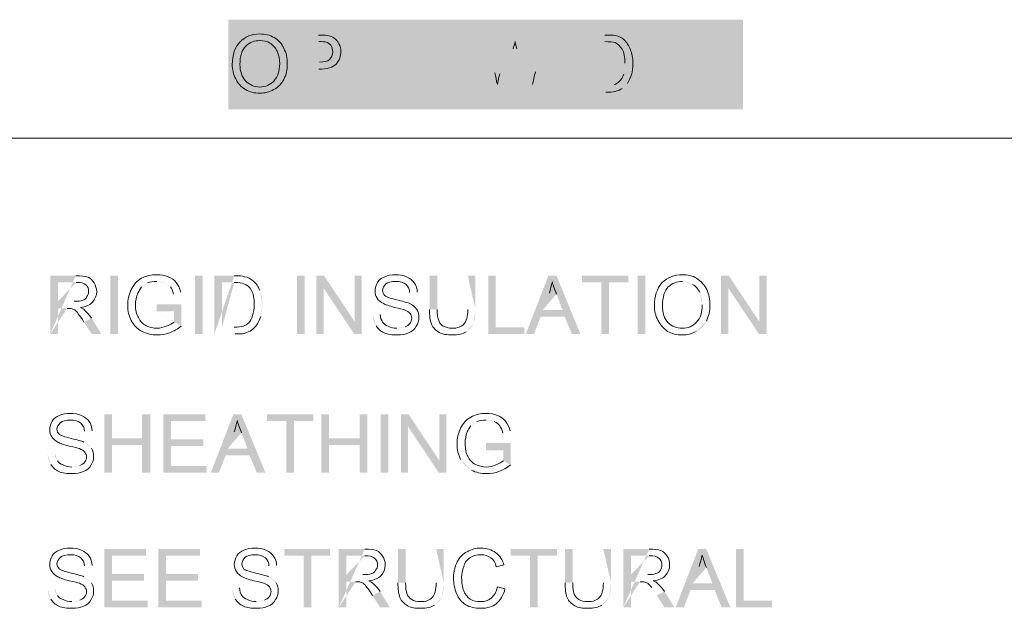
# Model space of a CAD drawing. Header units: inches. Extents: x 32 to 1061, y -183 to 263.
# Tile 11 of 16: x 1022 to 1042, y -155 to -143. Entities that reach past the tile are written whole.
import ezdxf

# ---------------------------------------------------------------- set-up
doc = ezdxf.new("R2010")
doc.units = ezdxf.units.IN
doc.header["$MEASUREMENT"] = 0
doc.layers.add('PDF_Geometry', color=7, linetype='Continuous')
doc.layers.add('PDF_Solid Fills', color=7, linetype='Continuous')

msp = doc.modelspace()

# ---------------------------------------------------------------- hatches: boundary and pattern name
at = {"layer": 'PDF_Solid Fills', "transparency": 33554559}
h = msp.add_hatch(color=256, dxfattribs=at)
h.paths.add_polyline_path([(1027.369881, -144.900817), (1027.369881, -143.74556), (1027.803102, -143.74556)], flags=0)
h.paths.add_polyline_path([(1027.813417, -144.436651), (1027.524603, -144.436651), (1027.524603, -144.900817), (1027.369881, -144.900817)], flags=0)
h.paths.add_polyline_path([(1027.524603, -144.292244), (1027.823732, -144.292244)], flags=0)
h.paths.add_polyline_path([(1027.813417, -143.879652), (1027.524603, -143.879652), (1027.524603, -144.292244)], flags=0)
for points in [[(1028.46325, -144.900817), (1028.46325, -143.74556), (1029.298748, -143.74556), (1029.298748, -143.879652), (1028.617972, -143.879652), (1028.617972, -144.24067), (1029.257489, -144.24067), (1029.257489, -144.374763), (1028.617972, -144.374763), (1028.617972, -144.766725), (1029.329693, -144.766725), (1029.329693, -144.900817)], [(1029.525674, -144.900817), (1029.525674, -143.74556), (1029.690711, -143.74556), (1030.299284, -144.653262), (1030.299284, -143.74556), (1030.443691, -143.74556), (1030.443691, -144.900817), (1030.288969, -144.900817), (1029.680396, -143.993115), (1029.680396, -144.900817)], [(1034.672759, -144.900817), (1034.672759, -143.879652), (1034.291112, -143.879652), (1034.291112, -143.74556), (1035.219444, -143.74556), (1035.219444, -143.879652), (1034.827481, -143.879652), (1034.827481, -144.900817)], [(1035.353536, -144.900817), (1035.353536, -143.74556), (1035.508258, -143.74556), (1035.508258, -144.220041), (1036.116831, -144.220041), (1036.116831, -143.74556), (1036.271553, -143.74556), (1036.271553, -144.900817), (1036.116831, -144.900817), (1036.116831, -144.354133), (1035.508258, -144.354133), (1035.508258, -144.900817)], [(1027.761843, -149.790033), (1027.761843, -148.614146), (1027.916565, -148.614146), (1028.535453, -149.542478), (1028.535453, -148.614146), (1028.67986, -148.614146), (1028.67986, -149.790033), (1028.525138, -149.790033), (1027.90625, -148.861701), (1027.90625, -149.790033)], [(1031.237931, -149.790033), (1031.237931, -148.614146), (1031.392653, -148.614146), (1031.392653, -149.65594), (1031.970282, -149.65594), (1031.970282, -149.790033)], [(1033.527817, -149.790033), (1033.527817, -148.748238), (1033.135854, -148.748238), (1033.135854, -148.614146), (1034.074501, -148.614146), (1034.074501, -148.748238), (1033.682539, -148.748238), (1033.682539, -149.790033)], [(1035.951795, -149.790033), (1035.951795, -148.614146), (1036.106517, -148.614146), (1036.725405, -149.542478), (1036.725405, -148.614146), (1036.869812, -148.614146), (1036.869812, -149.790033), (1036.71509, -149.790033), (1036.096202, -148.861701), (1036.096202, -149.790033)], [(1023.470886, -152.595659), (1023.470886, -151.419771), (1023.625608, -151.419771), (1023.625608, -151.904567), (1024.234181, -151.904567), (1024.234181, -151.419771), (1024.399218, -151.419771), (1024.399218, -152.595659), (1024.234181, -152.595659), (1024.234181, -152.038659), (1023.625608, -152.038659), (1023.625608, -152.595659)], [(1024.667403, -152.595659), (1024.667403, -151.419771), (1025.513217, -151.419771), (1025.513217, -151.553864), (1024.822125, -151.553864), (1024.822125, -151.925197), (1025.471957, -151.925197), (1025.471957, -152.059289), (1024.822125, -152.059289), (1024.822125, -152.461566), (1025.544161, -152.461566), (1025.544161, -152.595659)], [(1027.15327, -152.595659), (1027.15327, -151.553864), (1026.761307, -151.553864), (1026.761307, -151.419771), (1027.699954, -151.419771), (1027.699954, -151.553864), (1027.307992, -151.553864), (1027.307992, -152.595659)], [(1027.864991, -152.595659), (1027.864991, -151.419771), (1028.019713, -151.419771), (1028.019713, -151.904567), (1028.638601, -151.904567), (1028.638601, -151.419771), (1028.793323, -151.419771), (1028.793323, -152.595659), (1028.638601, -152.595659), (1028.638601, -152.038659), (1028.019713, -152.038659), (1028.019713, -152.595659)], [(1029.4741, -152.595659), (1029.4741, -151.419771), (1029.628822, -151.419771), (1030.24771, -152.348103), (1030.24771, -151.419771), (1030.392117, -151.419771), (1030.392117, -152.595659), (1030.237395, -152.595659), (1029.618507, -151.667327), (1029.618507, -152.595659)], [(1023.470886, -155.318766), (1023.470886, -154.142879), (1024.3167, -154.142879), (1024.3167, -154.276971), (1023.625608, -154.276971), (1023.625608, -154.648304), (1024.275441, -154.648304), (1024.275441, -154.782396), (1023.625608, -154.782396), (1023.625608, -155.184673), (1024.347644, -155.184673), (1024.347644, -155.318766)], [(1024.564255, -155.318766), (1024.564255, -154.142879), (1025.410069, -154.142879), (1025.410069, -154.276971), (1024.718977, -154.276971), (1024.718977, -154.648304), (1025.368809, -154.648304), (1025.368809, -154.782396), (1024.718977, -154.782396), (1024.718977, -155.184673), (1025.441013, -155.184673), (1025.441013, -155.318766)], [(1027.503973, -155.318766), (1027.503973, -154.276971), (1027.112011, -154.276971), (1027.112011, -154.142879), (1028.040343, -154.142879), (1028.040343, -154.276971), (1027.658695, -154.276971), (1027.658695, -155.318766)], [(1032.083744, -155.318766), (1032.083744, -154.276971), (1031.691782, -154.276971), (1031.691782, -154.142879), (1032.630429, -154.142879), (1032.630429, -154.276971), (1032.238466, -154.276971), (1032.238466, -155.318766)], [(1036.250924, -155.318766), (1036.250924, -154.142879), (1036.405646, -154.142879), (1036.405646, -155.184673), (1036.983275, -155.184673), (1036.983275, -155.318766)]]:
    msp.add_hatch(color=256, dxfattribs=at).paths.add_polyline_path(points)
h = msp.add_hatch(color=256, dxfattribs=at)
h.paths.add_polyline_path([(1031.341079, -144.900817), (1031.031635, -143.74556), (1031.196672, -143.74556), (1031.372023, -144.508855)], flags=0)
h.paths.add_polyline_path([(1031.475171, -144.529485), (1031.691782, -143.74556), (1031.877448, -143.74556), (1032.042485, -144.333503)], flags=0)
h.paths.add_polyline_path([(1032.135318, -144.746095, 0.031698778), (1032.042485, -144.333503)], flags=0)
h.paths.add_polyline_path([(1032.197207, -144.488225), (1032.372559, -143.74556), (1032.527281, -143.74556), (1032.207522, -144.900817), (1032.063115, -144.900817), (1031.81556, -144.024059)], flags=0)
h.paths.add_polyline_path([(1031.743356, -144.024059), (1031.506116, -144.900817), (1031.341079, -144.900817)], flags=0)
h = msp.add_hatch(color=256, dxfattribs=at)
h.paths.add_polyline_path([(1033.208058, -144.900817), (1033.208058, -143.74556), (1033.60002, -143.74556)], flags=0)
h.paths.add_polyline_path([(1033.950723, -144.828614, 0.075), (1034.053871, -144.725466)], flags=0)
h.paths.add_polyline_path([(1033.62065, -144.900817), (1033.208058, -144.900817)], flags=0)
h.paths.add_polyline_path([(1033.36278, -144.766725), (1033.610335, -144.766725)], flags=0)
h.paths.add_polyline_path([(1033.610335, -144.766725, 0.059811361), (1033.785687, -144.746095)], flags=0)
h.paths.add_polyline_path([(1033.981668, -144.539799, 0.043452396), (1034.002297, -144.312874)], flags=0)
h.paths.add_polyline_path([(1033.60002, -143.879652), (1033.36278, -143.879652), (1033.36278, -144.766725)], flags=0)
h = msp.add_hatch(color=256, dxfattribs=at)
h.paths.add_polyline_path([(1022.377517, -149.790033), (1022.377517, -148.614146), (1022.893257, -148.614146)], flags=0)
h.paths.add_polyline_path([(1023.213016, -149.470274), (1023.408997, -149.790033), (1023.213016, -149.790033), (1023.058294, -149.552792)], flags=0)
h.paths.add_polyline_path([(1022.717906, -149.274293), (1022.532239, -149.274293), (1022.532239, -149.790033), (1022.377517, -149.790033)], flags=0)
h.paths.add_polyline_path([(1022.532239, -149.129886), (1022.862313, -149.129886)], flags=0)
h.paths.add_polyline_path([(1022.903572, -148.748238), (1022.532239, -148.748238), (1022.532239, -149.129886)], flags=0)
h = msp.add_hatch(color=256, dxfattribs=at)
h.paths.add_polyline_path([(1025.698883, -149.790033), (1025.698883, -148.614146), (1026.10116, -148.614146)], flags=0)
h.paths.add_polyline_path([(1026.668474, -149.202089, 0.092153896), (1026.6169, -148.913275)], flags=0)
h.paths.add_polyline_path([(1026.63753, -149.43933, 0.068346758), (1026.668474, -149.202089)], flags=0)
h.paths.add_polyline_path([(1026.12179, -149.790033), (1025.698883, -149.790033)], flags=0)
h.paths.add_polyline_path([(1025.853605, -149.65594), (1026.10116, -149.65594)], flags=0)
h.paths.add_polyline_path([(1026.10116, -148.748238), (1025.853605, -148.748238), (1025.853605, -149.65594)], flags=0)
h = msp.add_hatch(color=256, dxfattribs=at)
h.paths.add_polyline_path([(1030.825339, -148.614146), (1030.980061, -148.614146), (1030.980061, -149.294922)], flags=0)
h.paths.add_polyline_path([(1030.938802, -149.583737, 0.072352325), (1030.980061, -149.294922)], flags=0)
h.paths.add_polyline_path([(1030.794394, -149.748774, 0.126140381), (1030.938802, -149.583737)], flags=0)
h.paths.add_polyline_path([(1030.051729, -149.294922), (1030.051729, -148.614146), (1030.206451, -148.614146), (1030.206451, -149.294922)], flags=0)
h.paths.add_polyline_path([(1030.825339, -149.294922), (1030.825339, -148.614146)], flags=0)
h = msp.add_hatch(color=256, dxfattribs=at)
h.paths.add_polyline_path([(1032.001226, -149.790033), (1032.455077, -148.614146), (1032.620114, -148.614146), (1033.10491, -149.790033), (1032.929558, -149.790033), (1032.785151, -149.43933), (1032.300355, -149.43933), (1032.166263, -149.790033)], flags=0)
h.paths.add_polyline_path([(1032.341614, -149.305237), (1032.743892, -149.305237), (1032.620114, -148.985478)], flags=0)
h.paths.add_polyline_path([(1032.475707, -148.964849), (1032.341614, -149.305237)], flags=0)
h = msp.add_hatch(color=256, dxfattribs=at)
h.paths.add_polyline_path([(1024.533311, -149.336182), (1024.533311, -149.191774), (1025.028421, -149.191774), (1025.028421, -149.635311)], flags=0)
h.paths.add_polyline_path([(1025.018106, -148.944219), (1024.873699, -148.985478)], flags=0)
h.paths.add_polyline_path([(1024.81181, -148.841071, 0.077038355), (1024.698347, -148.758553)], flags=0)
h.paths.add_polyline_path([(1024.698347, -148.758553, 0.099135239), (1024.533311, -148.727608)], flags=0)
h.paths.add_polyline_path([(1024.347644, -148.758553, 0.101295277), (1024.223867, -148.841071)], flags=0)
h.paths.add_polyline_path([(1024.884014, -149.552792), (1024.884014, -149.336182), (1024.533311, -149.336182)], flags=0)
h = msp.add_hatch(color=256, dxfattribs=at)
h.paths.add_polyline_path([(1035.446369, -149.738459, 0.1875), (1035.652665, -149.532163)], flags=0)
h.paths.add_polyline_path([(1035.570147, -149.202089, 0.102501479), (1035.518573, -148.954534)], flags=0)
h.paths.add_polyline_path([(1035.374166, -148.789497, 0.147942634), (1035.16787, -148.727608)], flags=0)
h = msp.add_hatch(color=256, dxfattribs=at)
h.paths.add_polyline_path([(1028.906786, -149.4187), (1029.051193, -149.39807)], flags=0)
h.paths.add_polyline_path([(1029.391582, -149.67657, 0.099135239), (1029.556618, -149.645626)], flags=0)
h.paths.add_polyline_path([(1029.804174, -148.944219), (1029.649452, -148.954534)], flags=0)
h.paths.add_polyline_path([(1028.906786, -149.4187, 0.147942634), (1028.968675, -149.624996)], flags=0)
h = msp.add_hatch(color=256, dxfattribs=at)
h.paths.add_polyline_path([(1025.626679, -152.595659), (1026.080531, -151.419771), (1026.245567, -151.419771), (1026.730363, -152.595659), (1026.555011, -152.595659), (1026.410604, -152.244955), (1025.925809, -152.244955), (1025.791716, -152.595659)], flags=0)
h.paths.add_polyline_path([(1025.967068, -152.110863), (1026.369345, -152.110863), (1026.245567, -151.791104)], flags=0)
h.paths.add_polyline_path([(1026.10116, -151.770475), (1025.967068, -152.110863)], flags=0)
h = msp.add_hatch(color=256, dxfattribs=at)
h.paths.add_polyline_path([(1031.196672, -152.141807), (1031.196672, -151.9974), (1031.691782, -151.9974), (1031.691782, -152.440937)], flags=0)
h.paths.add_polyline_path([(1030.680932, -152.327474, 0.142857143), (1030.897542, -152.544085)], flags=0)
h.paths.add_polyline_path([(1031.681467, -151.749845), (1031.53706, -151.791104)], flags=0)
h.paths.add_polyline_path([(1031.361708, -151.564179, 0.099135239), (1031.196672, -151.533234)], flags=0)
h.paths.add_polyline_path([(1031.011005, -151.564179, 0.101295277), (1030.887228, -151.646697)], flags=0)
h.paths.add_polyline_path([(1031.547375, -152.358418), (1031.547375, -152.141807), (1031.196672, -152.141807)], flags=0)
h = msp.add_hatch(color=256, dxfattribs=at)
h.paths.add_polyline_path([(1022.325943, -152.224326), (1022.47035, -152.203696)], flags=0)
h.paths.add_polyline_path([(1022.47035, -152.203696, 0.165325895), (1022.521924, -152.358418)], flags=0)
h.paths.add_polyline_path([(1022.810739, -152.482196, 0.099135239), (1022.975776, -152.451251)], flags=0)
h.paths.add_polyline_path([(1023.223331, -151.749845), (1023.068609, -151.76016)], flags=0)
h.paths.add_polyline_path([(1023.213016, -152.100548, 0.109772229), (1023.058294, -151.976771)], flags=0)
h.paths.add_polyline_path([(1022.325943, -152.224326, 0.147942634), (1022.387832, -152.430622)], flags=0)
h = msp.add_hatch(color=256, dxfattribs=at)
h.paths.add_polyline_path([(1028.215694, -155.318766), (1028.215694, -154.142879), (1028.741749, -154.142879)], flags=0)
h.paths.add_polyline_path([(1029.051193, -154.999007), (1029.247174, -155.318766), (1029.051193, -155.318766), (1028.896471, -155.081525)], flags=0)
h.paths.add_polyline_path([(1028.556083, -154.803026), (1028.370416, -154.803026), (1028.370416, -155.318766), (1028.215694, -155.318766)], flags=0)
h.paths.add_polyline_path([(1028.370416, -154.658619), (1028.70049, -154.658619)], flags=0)
h.paths.add_polyline_path([(1028.741749, -154.276971), (1028.370416, -154.276971), (1028.370416, -154.658619)], flags=0)
h = msp.add_hatch(color=256, dxfattribs=at)
h.paths.add_polyline_path([(1030.185821, -154.142879), (1030.340543, -154.142879), (1030.340543, -154.823655)], flags=0)
h.paths.add_polyline_path([(1030.299284, -155.11247, 0.072352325), (1030.340543, -154.823655)], flags=0)
h.paths.add_polyline_path([(1030.154877, -155.277507, 0.126140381), (1030.299284, -155.11247)], flags=0)
h.paths.add_polyline_path([(1029.412211, -154.823655), (1029.412211, -154.142879), (1029.566933, -154.142879), (1029.566933, -154.823655)], flags=0)
h.paths.add_polyline_path([(1030.185821, -154.823655), (1030.185821, -154.142879)], flags=0)
h = msp.add_hatch(color=256, dxfattribs=at)
h.paths.add_polyline_path([(1033.569076, -154.142879), (1033.723798, -154.142879), (1033.723798, -154.823655)], flags=0)
h.paths.add_polyline_path([(1033.682539, -155.11247, 0.072352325), (1033.723798, -154.823655)], flags=0)
h.paths.add_polyline_path([(1033.538131, -155.277507, 0.12614038), (1033.682539, -155.11247)], flags=0)
h.paths.add_polyline_path([(1032.795466, -154.823655), (1032.795466, -154.142879), (1032.950188, -154.142879), (1032.950188, -154.823655)], flags=0)
h.paths.add_polyline_path([(1033.569076, -154.823655), (1033.569076, -154.142879)], flags=0)
h = msp.add_hatch(color=256, dxfattribs=at)
h.paths.add_polyline_path([(1033.971353, -155.318766), (1033.971353, -154.142879), (1034.497408, -154.142879)], flags=0)
h.paths.add_polyline_path([(1034.806852, -154.999007), (1035.002833, -155.318766), (1034.806852, -155.318766), (1034.65213, -155.081525)], flags=0)
h.paths.add_polyline_path([(1034.65213, -155.081525, 0.017398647), (1034.548982, -154.916489)], flags=0)
h.paths.add_polyline_path([(1034.311741, -154.803026), (1034.126075, -154.803026), (1034.126075, -155.318766), (1033.971353, -155.318766)], flags=0)
h.paths.add_polyline_path([(1034.126075, -154.658619), (1034.466463, -154.658619)], flags=0)
h.paths.add_polyline_path([(1034.497408, -154.276971), (1034.126075, -154.276971), (1034.126075, -154.658619)], flags=0)
h = msp.add_hatch(color=256, dxfattribs=at)
h.paths.add_polyline_path([(1035.033777, -155.318766), (1035.487629, -154.142879), (1035.652665, -154.142879), (1036.137461, -155.318766), (1035.962109, -155.318766), (1035.817702, -154.968063), (1035.332907, -154.968063), (1035.198814, -155.318766)], flags=0)
h.paths.add_polyline_path([(1035.374166, -154.83397), (1035.776443, -154.83397), (1035.652665, -154.514211)], flags=0)
h.paths.add_polyline_path([(1035.508258, -154.493582), (1035.374166, -154.83397)], flags=0)
h = msp.add_hatch(color=256, dxfattribs=at)
h.paths.add_polyline_path([(1022.325943, -154.947433), (1022.47035, -154.926803)], flags=0)
h.paths.add_polyline_path([(1022.47035, -154.926803, 0.165325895), (1022.521924, -155.081525)], flags=0)
h.paths.add_polyline_path([(1022.810739, -155.205303, 0.099135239), (1022.975776, -155.174359)], flags=0)
h.paths.add_polyline_path([(1023.223331, -154.472952), (1023.068609, -154.483267)], flags=0)
h.paths.add_polyline_path([(1023.213016, -154.823655, 0.109772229), (1023.058294, -154.699878)], flags=0)
h.paths.add_polyline_path([(1022.325943, -154.947433, 0.147942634), (1022.387832, -155.153729)], flags=0)
h = msp.add_hatch(color=256, dxfattribs=at)
h.paths.add_polyline_path([(1026.059901, -154.947433), (1026.204308, -154.926803)], flags=0)
h.paths.add_polyline_path([(1026.544697, -155.205303, 0.099135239), (1026.709733, -155.174359)], flags=0)
h.paths.add_polyline_path([(1026.957289, -154.472952), (1026.802567, -154.483267)], flags=0)
h.paths.add_polyline_path([(1026.946974, -154.823655, 0.109772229), (1026.792252, -154.699878)], flags=0)
h.paths.add_polyline_path([(1026.059901, -154.947433, 0.147942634), (1026.12179, -155.153729)], flags=0)

# ---------------------------------------------------------------- linework, layer by layer
at = {"layer": 'PDF_Geometry', "lineweight": 18}
msp.add_lwpolyline([(1027.019177, -144.323189, 0.102501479), (1026.967603, -144.075633)], format="xyb", dxfattribs=at)
msp.add_lwpolyline([(1014.032844, -146.406778), (1014.032844, -145.829149), (1048.33987, -145.829149), (1048.33987, -146.406778)], dxfattribs=at)
at = {"layer": 'PDF_Geometry', "lineweight": 9}
for points in [[(1031.55769, -154.462637), (1031.402968, -154.503897)], [(1031.423597, -154.906174), (1031.578319, -154.947433)]]:
    msp.add_lwpolyline(points, dxfattribs=at)
at = {"layer": 'PDF_Geometry', "lineweight": 18}
for points in [[(1026.214623, -143.889967), (1026.317771, -143.776504), (1026.451863, -143.72493), (1026.6169, -143.72493)], [(1026.6169, -143.72493), (1026.720048, -143.72493), (1026.823196, -143.74556), (1026.905715, -143.797134)], [(1026.905715, -143.797134), (1026.998548, -143.848708), (1027.060437, -143.920911), (1027.101696, -144.013745)], [(1027.803102, -143.74556), (1027.885621, -143.74556), (1027.937195, -143.74556), (1027.978454, -143.755875)], [(1027.978454, -143.755875), (1028.040343, -143.766189), (1028.081602, -143.776504), (1028.122861, -143.807449)], [(1028.122861, -143.807449), (1028.16412, -143.838393), (1028.195065, -143.869337), (1028.215694, -143.920911)], [(1033.60002, -143.74556), (1033.692853, -143.74556), (1033.765057, -143.74556), (1033.816631, -143.755875)], [(1033.816631, -143.755875), (1033.87852, -143.776504), (1033.940409, -143.797134), (1033.981668, -143.838393)], [(1033.981668, -143.838393), (1034.043557, -143.889967), (1034.084816, -143.962171), (1034.11576, -144.044689)], [(1026.059901, -144.343818), (1026.059901, -144.147837), (1026.111475, -143.993115), (1026.214623, -143.889967)], [(1026.338401, -143.962171), (1026.255882, -144.044689), (1026.214623, -144.168467), (1026.214623, -144.343818)], [(1026.6169, -143.859023), (1026.513752, -143.859023), (1026.420919, -143.889967), (1026.338401, -143.962171)], [(1026.823196, -143.910597), (1026.761307, -143.869337), (1026.699419, -143.859023), (1026.6169, -143.859023)], [(1026.967603, -144.075633), (1026.936659, -144.00343), (1026.885085, -143.951856), (1026.823196, -143.910597)], [(1027.101696, -144.013745), (1027.15327, -144.106578), (1027.173899, -144.209726), (1027.173899, -144.323189)], [(1027.957824, -143.889967), (1027.937195, -143.879652), (1027.885621, -143.879652), (1027.813417, -143.879652)], [(1028.060972, -143.962171), (1028.030028, -143.920911), (1027.999083, -143.900282), (1027.957824, -143.889967)], [(1028.091917, -144.085948), (1028.091917, -144.034374), (1028.081602, -143.993115), (1028.060972, -143.962171)], [(1028.215694, -143.920911), (1028.246639, -143.972485), (1028.256954, -144.024059), (1028.256954, -144.075633)], [(1031.784615, -143.879652), (1031.7743, -143.931226), (1031.753671, -143.9828), (1031.743356, -144.024059)], [(1031.81556, -144.024059), (1031.79493, -143.941541), (1031.784615, -143.900282), (1031.784615, -143.879652)], [(1033.806316, -143.900282), (1033.765057, -143.889967), (1033.692853, -143.879652), (1033.60002, -143.879652)], [(1033.950723, -144.034374), (1033.909464, -143.972485), (1033.85789, -143.920911), (1033.806316, -143.900282)], [(1034.002297, -144.312874), (1034.002297, -144.189096), (1033.991983, -144.096263), (1033.950723, -144.034374)], [(1027.823732, -144.292244), (1027.916565, -144.292244), (1027.988769, -144.281929), (1028.030028, -144.24067)], [(1028.030028, -144.24067), (1028.071287, -144.199411), (1028.091917, -144.147837), (1028.091917, -144.085948)], [(1028.256954, -144.075633), (1028.256954, -144.178781), (1028.226009, -144.2613), (1028.16412, -144.333503)], [(1034.11576, -144.044689), (1034.146705, -144.116893), (1034.167334, -144.209726), (1034.167334, -144.312874)], [(1026.132105, -144.632633), (1026.080531, -144.539799), (1026.059901, -144.436651), (1026.059901, -144.343818)], [(1026.214623, -144.343818), (1026.214623, -144.477911), (1026.255882, -144.591373), (1026.328086, -144.673892)], [(1026.905715, -144.673892), (1026.977918, -144.591373), (1027.019177, -144.477911), (1027.019177, -144.323189)], [(1027.173899, -144.323189), (1027.173899, -144.446966), (1027.15327, -144.550114), (1027.101696, -144.642947)], [(1028.16412, -144.333503), (1028.091917, -144.395392), (1027.978454, -144.436651), (1027.813417, -144.436651)], [(1034.167334, -144.312874), (1034.167334, -144.405707), (1034.157019, -144.488225), (1034.13639, -144.550114)], [(1026.328086, -144.849243), (1026.235253, -144.797669), (1026.173364, -144.725466), (1026.132105, -144.632633)], [(1031.372023, -144.508855), (1031.392653, -144.581059), (1031.402968, -144.663577), (1031.423597, -144.746095)], [(1031.423597, -144.746095), (1031.444227, -144.622318), (1031.464856, -144.550114), (1031.475171, -144.529485)], [(1032.135318, -144.746095), (1032.155948, -144.673892), (1032.166263, -144.581059), (1032.197207, -144.488225)], [(1033.888835, -144.684207), (1033.930094, -144.653262), (1033.961038, -144.601688), (1033.981668, -144.539799)], [(1034.13639, -144.550114), (1034.11576, -144.622318), (1034.084816, -144.673892), (1034.053871, -144.725466)], [(1026.328086, -144.673892), (1026.410604, -144.75641), (1026.503437, -144.797669), (1026.6169, -144.797669)], [(1026.6169, -144.797669), (1026.730363, -144.797669), (1026.823196, -144.75641), (1026.905715, -144.673892)], [(1027.101696, -144.642947), (1027.050122, -144.735781), (1026.988233, -144.807984), (1026.8954, -144.849243)], [(1033.785687, -144.746095), (1033.826946, -144.735781), (1033.868205, -144.715151), (1033.888835, -144.684207)], [(1033.950723, -144.828614), (1033.909464, -144.849243), (1033.868205, -144.869873), (1033.806316, -144.890503)], [(1026.6169, -144.921447), (1026.503437, -144.921447), (1026.410604, -144.900817), (1026.328086, -144.849243)], [(1026.8954, -144.849243), (1026.812881, -144.900817), (1026.720048, -144.921447), (1026.6169, -144.921447)], [(1033.806316, -144.890503), (1033.754742, -144.900817), (1033.692853, -144.900817), (1033.62065, -144.900817)]]:
    msp.add_open_spline(points, degree=3, dxfattribs=at)
at = {"layer": 'PDF_Geometry', "lineweight": 9}
for points in [[(1022.893257, -148.614146), (1023.00672, -148.614146), (1023.078924, -148.62446), (1023.140812, -148.64509)], [(1024.223867, -148.66572), (1024.3167, -148.614146), (1024.419848, -148.593516), (1024.533311, -148.593516)], [(1024.533311, -148.593516), (1024.615829, -148.593516), (1024.698347, -148.603831), (1024.760236, -148.634775)], [(1026.10116, -148.614146), (1026.193993, -148.614146), (1026.266197, -148.614146), (1026.307456, -148.634775)], [(1029.144026, -148.634775), (1029.205915, -148.603831), (1029.278119, -148.593516), (1029.360637, -148.593516)], [(1029.360637, -148.593516), (1029.45347, -148.593516), (1029.525674, -148.603831), (1029.587563, -148.634775)], [(1034.755278, -148.758553), (1034.868741, -148.64509), (1035.002833, -148.593516), (1035.16787, -148.593516)], [(1035.16787, -148.593516), (1035.271018, -148.593516), (1035.374166, -148.614146), (1035.456684, -148.66572)], [(1023.099553, -148.799812), (1023.058294, -148.758553), (1022.996405, -148.748238), (1022.903572, -148.748238)], [(1023.151127, -148.933904), (1023.151127, -148.88233), (1023.140812, -148.830756), (1023.099553, -148.799812)], [(1023.140812, -148.64509), (1023.192386, -148.66572), (1023.233646, -148.706979), (1023.26459, -148.758553)], [(1023.26459, -148.758553), (1023.295534, -148.810127), (1023.316164, -148.872016), (1023.316164, -148.933904)], [(1024.017571, -148.892645), (1024.069145, -148.789497), (1024.131033, -148.717294), (1024.223867, -148.66572)], [(1024.533311, -148.727608), (1024.461107, -148.727608), (1024.399218, -148.737923), (1024.347644, -148.758553)], [(1024.760236, -148.634775), (1024.83244, -148.66572), (1024.884014, -148.696664), (1024.925273, -148.748238)], [(1024.925273, -148.748238), (1024.966532, -148.799812), (1024.997477, -148.861701), (1025.018106, -148.944219)], [(1026.297141, -148.779182), (1026.255882, -148.758553), (1026.193993, -148.748238), (1026.10116, -148.748238)], [(1026.451863, -148.913275), (1026.410604, -148.841071), (1026.35903, -148.799812), (1026.297141, -148.779182)], [(1026.307456, -148.634775), (1026.37966, -148.64509), (1026.431234, -148.676034), (1026.482808, -148.717294)], [(1026.482808, -148.717294), (1026.544697, -148.768868), (1026.585956, -148.830756), (1026.6169, -148.913275)], [(1028.948045, -148.92359), (1028.948045, -148.861701), (1028.968675, -148.799812), (1028.999619, -148.748238)], [(1028.999619, -148.748238), (1029.030564, -148.696664), (1029.082138, -148.655405), (1029.144026, -148.634775)], [(1029.164656, -148.779182), (1029.123397, -148.820442), (1029.102767, -148.861701), (1029.102767, -148.913275)], [(1029.370952, -148.727608), (1029.278119, -148.727608), (1029.205915, -148.748238), (1029.164656, -148.779182)], [(1029.577248, -148.789497), (1029.525674, -148.748238), (1029.45347, -148.727608), (1029.370952, -148.727608)], [(1029.649452, -148.954534), (1029.649452, -148.88233), (1029.618507, -148.830756), (1029.577248, -148.789497)], [(1029.587563, -148.634775), (1029.659766, -148.66572), (1029.71134, -148.706979), (1029.742285, -148.758553)], [(1029.742285, -148.758553), (1029.783544, -148.810127), (1029.804174, -148.872016), (1029.804174, -148.944219)], [(1032.537596, -148.737923), (1032.516966, -148.810127), (1032.496336, -148.892645), (1032.475707, -148.964849)], [(1032.620114, -148.985478), (1032.578855, -148.88233), (1032.54791, -148.799812), (1032.537596, -148.737923)], [(1034.600556, -149.222719), (1034.600556, -149.026738), (1034.65213, -148.872016), (1034.755278, -148.758553)], [(1035.16787, -148.727608), (1035.054407, -148.727608), (1034.961574, -148.768868), (1034.879055, -148.841071)], [(1035.518573, -148.954534), (1035.487629, -148.88233), (1035.436055, -148.820442), (1035.374166, -148.789497)], [(1035.456684, -148.66572), (1035.549517, -148.727608), (1035.611406, -148.799812), (1035.66298, -148.892645)], [(1023.120183, -149.037052), (1023.140812, -149.006108), (1023.151127, -148.975164), (1023.151127, -148.933904)], [(1023.316164, -148.933904), (1023.316164, -149.016423), (1023.28522, -149.088626), (1023.233646, -149.150515)], [(1023.945367, -149.212404), (1023.945367, -149.098941), (1023.965997, -148.985478), (1024.017571, -148.892645)], [(1024.151663, -148.964849), (1024.120719, -149.037052), (1024.100089, -149.119571), (1024.100089, -149.202089)], [(1024.223867, -148.841071), (1024.192922, -148.88233), (1024.172293, -148.92359), (1024.151663, -148.964849)], [(1024.873699, -148.985478), (1024.853069, -148.92359), (1024.83244, -148.872016), (1024.81181, -148.841071)], [(1026.503437, -149.191774), (1026.503437, -149.067997), (1026.482808, -148.975164), (1026.451863, -148.913275)], [(1028.989304, -149.067997), (1028.95836, -149.026738), (1028.948045, -148.975164), (1028.948045, -148.92359)], [(1029.102767, -148.913275), (1029.102767, -148.954534), (1029.113082, -148.985478), (1029.144026, -149.016423)], [(1029.144026, -149.016423), (1029.174971, -149.037052), (1029.247174, -149.067997), (1029.381267, -149.098941)], [(1034.879055, -148.841071), (1034.806852, -148.913275), (1034.765593, -149.047367), (1034.765593, -149.222719)], [(1035.66298, -148.892645), (1035.704239, -148.985478), (1035.724869, -149.088626), (1035.724869, -149.202089)], [(1022.862313, -149.129886), (1022.934516, -149.129886), (1022.996405, -149.129886), (1023.037664, -149.109256)], [(1023.233646, -149.150515), (1023.182072, -149.202089), (1023.099553, -149.243348), (1022.98609, -149.253663)], [(1023.037664, -149.109256), (1023.068609, -149.098941), (1023.099553, -149.078312), (1023.120183, -149.037052)], [(1024.017571, -149.521848), (1023.965997, -149.429015), (1023.945367, -149.325867), (1023.945367, -149.212404)], [(1024.100089, -149.202089), (1024.100089, -149.305237), (1024.120719, -149.39807), (1024.161978, -149.459959)], [(1026.472493, -149.4187), (1026.493123, -149.356811), (1026.503437, -149.284608), (1026.503437, -149.191774)], [(1029.113082, -149.171145), (1029.061508, -149.150515), (1029.020249, -149.109256), (1028.989304, -149.067997)], [(1029.340008, -149.253663), (1029.23686, -149.222719), (1029.154341, -149.202089), (1029.113082, -149.171145)], [(1029.381267, -149.098941), (1029.505044, -149.129886), (1029.587563, -149.150515), (1029.639137, -149.171145)], [(1029.639137, -149.171145), (1029.71134, -149.202089), (1029.7526, -149.243348), (1029.793859, -149.294922)], [(1034.672759, -149.511533), (1034.621185, -149.4187), (1034.600556, -149.325867), (1034.600556, -149.222719)], [(1034.765593, -149.222719), (1034.765593, -149.367126), (1034.796537, -149.480589), (1034.879055, -149.563107)], [(1035.456684, -149.552792), (1035.528888, -149.470274), (1035.570147, -149.356811), (1035.570147, -149.202089)], [(1035.724869, -149.202089), (1035.724869, -149.325867), (1035.704239, -149.429015), (1035.652665, -149.532163)], [(1022.800424, -149.274293), (1022.779794, -149.274293), (1022.74885, -149.274293), (1022.717906, -149.274293)], [(1022.872628, -149.305237), (1022.851998, -149.294922), (1022.821054, -149.284608), (1022.800424, -149.274293)], [(1022.944831, -149.387756), (1022.924202, -149.346496), (1022.893257, -149.325867), (1022.872628, -149.305237)], [(1023.058294, -149.552792), (1023.017035, -149.480589), (1022.975776, -149.4187), (1022.944831, -149.387756)], [(1022.98609, -149.253663), (1023.02735, -149.274293), (1023.058294, -149.294922), (1023.078924, -149.315552)], [(1023.078924, -149.315552), (1023.120183, -149.356811), (1023.171757, -149.408385), (1023.213016, -149.470274)], [(1026.389975, -149.573422), (1026.431234, -149.532163), (1026.451863, -149.480589), (1026.472493, -149.4187)], [(1029.051193, -149.39807), (1029.061508, -149.459959), (1029.071823, -149.511533), (1029.102767, -149.552792)], [(1029.546304, -149.305237), (1029.515359, -149.294922), (1029.45347, -149.274293), (1029.340008, -149.253663)], [(1029.659766, -149.377441), (1029.639137, -149.346496), (1029.597878, -149.325867), (1029.546304, -149.305237)], [(1029.690711, -149.470274), (1029.690711, -149.43933), (1029.680396, -149.408385), (1029.659766, -149.377441)], [(1029.793859, -149.294922), (1029.824803, -149.346496), (1029.835118, -149.39807), (1029.835118, -149.459959)], [(1030.092988, -149.594052), (1030.062044, -149.521848), (1030.051729, -149.4187), (1030.051729, -149.294922)], [(1030.206451, -149.294922), (1030.206451, -149.39807), (1030.216766, -149.470274), (1030.237395, -149.521848)], [(1030.74282, -149.594052), (1030.794394, -149.542478), (1030.825339, -149.43933), (1030.825339, -149.294922)], [(1024.234181, -149.738459), (1024.131033, -149.686885), (1024.069145, -149.614681), (1024.017571, -149.521848)], [(1024.161978, -149.459959), (1024.192922, -149.532163), (1024.244496, -149.583737), (1024.3167, -149.624996)], [(1024.729292, -149.635311), (1024.801495, -149.604366), (1024.842755, -149.583737), (1024.884014, -149.552792)], [(1026.286827, -149.635311), (1026.328086, -149.614681), (1026.35903, -149.594052), (1026.389975, -149.573422)], [(1026.555011, -149.604366), (1026.524067, -149.65594), (1026.482808, -149.686885), (1026.451863, -149.717829)], [(1026.63753, -149.43933), (1026.6169, -149.501218), (1026.585956, -149.563107), (1026.555011, -149.604366)], [(1029.102767, -149.552792), (1029.123397, -149.583737), (1029.164656, -149.614681), (1029.21623, -149.635311)], [(1029.556618, -149.645626), (1029.597878, -149.635311), (1029.628822, -149.604366), (1029.659766, -149.573422)], [(1029.659766, -149.573422), (1029.680396, -149.542478), (1029.690711, -149.511533), (1029.690711, -149.470274)], [(1029.835118, -149.459959), (1029.835118, -149.521848), (1029.824803, -149.583737), (1029.783544, -149.635311)], [(1030.24771, -149.759088), (1030.175506, -149.717829), (1030.123932, -149.666255), (1030.092988, -149.594052)], [(1030.237395, -149.521848), (1030.258025, -149.573422), (1030.288969, -149.604366), (1030.330228, -149.635311)], [(1030.50558, -149.67657), (1030.619043, -149.67657), (1030.701561, -149.645626), (1030.74282, -149.594052)], [(1034.868741, -149.738459), (1034.786222, -149.67657), (1034.714019, -149.604366), (1034.672759, -149.511533)], [(1034.879055, -149.563107), (1034.951259, -149.635311), (1035.054407, -149.67657), (1035.16787, -149.67657)], [(1035.16787, -149.67657), (1035.281333, -149.67657), (1035.374166, -149.635311), (1035.456684, -149.552792)], [(1024.543625, -149.810662), (1024.430163, -149.810662), (1024.327015, -149.790033), (1024.234181, -149.738459)], [(1024.3167, -149.624996), (1024.388903, -149.65594), (1024.461107, -149.67657), (1024.533311, -149.67657)], [(1024.533311, -149.67657), (1024.605514, -149.67657), (1024.667403, -149.65594), (1024.729292, -149.635311)], [(1024.791181, -149.769403), (1024.708662, -149.800348), (1024.626144, -149.810662), (1024.543625, -149.810662)], [(1025.028421, -149.635311), (1024.956217, -149.686885), (1024.873699, -149.738459), (1024.791181, -149.769403)], [(1026.10116, -149.65594), (1026.183679, -149.65594), (1026.245567, -149.645626), (1026.286827, -149.635311)], [(1026.307456, -149.779718), (1026.255882, -149.790033), (1026.193993, -149.790033), (1026.12179, -149.790033)], [(1026.451863, -149.717829), (1026.410604, -149.738459), (1026.35903, -149.759088), (1026.307456, -149.779718)], [(1029.133712, -149.769403), (1029.061508, -149.738459), (1029.009934, -149.686885), (1028.968675, -149.624996)], [(1029.401896, -149.810662), (1029.298748, -149.810662), (1029.205915, -149.800348), (1029.133712, -149.769403)], [(1029.21623, -149.635311), (1029.267804, -149.666255), (1029.329693, -149.67657), (1029.391582, -149.67657)], [(1029.628822, -149.769403), (1029.566933, -149.800348), (1029.484415, -149.810662), (1029.401896, -149.810662)], [(1029.783544, -149.635311), (1029.7526, -149.6972), (1029.701026, -149.738459), (1029.628822, -149.769403)], [(1030.515895, -149.810662), (1030.402432, -149.810662), (1030.319914, -149.800348), (1030.24771, -149.759088)], [(1030.330228, -149.635311), (1030.381802, -149.65594), (1030.433376, -149.67657), (1030.50558, -149.67657)], [(1030.794394, -149.748774), (1030.722191, -149.790033), (1030.629358, -149.810662), (1030.515895, -149.810662)], [(1035.16787, -149.810662), (1035.054407, -149.810662), (1034.951259, -149.790033), (1034.868741, -149.738459)], [(1035.446369, -149.738459), (1035.363851, -149.790033), (1035.271018, -149.810662), (1035.16787, -149.810662)], [(1022.563184, -151.440401), (1022.625072, -151.409457), (1022.697276, -151.399142), (1022.779794, -151.399142)], [(1022.779794, -151.399142), (1022.862313, -151.399142), (1022.944831, -151.409457), (1023.00672, -151.440401)], [(1030.887228, -151.471345), (1030.980061, -151.419771), (1031.083209, -151.399142), (1031.196672, -151.399142)], [(1031.196672, -151.399142), (1031.27919, -151.399142), (1031.361708, -151.409457), (1031.423597, -151.440401)], [(1022.367202, -151.729215), (1022.367202, -151.667327), (1022.387832, -151.605438), (1022.418776, -151.553864)], [(1022.418776, -151.553864), (1022.449721, -151.50229), (1022.501295, -151.461031), (1022.563184, -151.440401)], [(1022.583813, -151.584808), (1022.542554, -151.626067), (1022.51161, -151.667327), (1022.51161, -151.718901)], [(1022.790109, -151.533234), (1022.697276, -151.533234), (1022.625072, -151.553864), (1022.583813, -151.584808)], [(1022.996405, -151.595123), (1022.944831, -151.553864), (1022.872628, -151.533234), (1022.790109, -151.533234)], [(1023.068609, -151.76016), (1023.068609, -151.687956), (1023.037664, -151.636382), (1022.996405, -151.595123)], [(1023.00672, -151.440401), (1023.078924, -151.471345), (1023.130498, -151.512605), (1023.161442, -151.564179)], [(1023.161442, -151.564179), (1023.202701, -151.615753), (1023.223331, -151.677641), (1023.223331, -151.749845)], [(1026.163049, -151.543549), (1026.142419, -151.615753), (1026.12179, -151.698271), (1026.10116, -151.770475)], [(1026.245567, -151.791104), (1026.204308, -151.687956), (1026.173364, -151.605438), (1026.163049, -151.543549)], [(1030.680932, -151.698271), (1030.732506, -151.595123), (1030.794394, -151.522919), (1030.887228, -151.471345)], [(1031.196672, -151.533234), (1031.124468, -151.533234), (1031.062579, -151.543549), (1031.011005, -151.564179)], [(1031.475171, -151.646697), (1031.444227, -151.615753), (1031.413282, -151.584808), (1031.361708, -151.564179)], [(1031.423597, -151.440401), (1031.495801, -151.471345), (1031.547375, -151.50229), (1031.588634, -151.553864)], [(1031.588634, -151.553864), (1031.629893, -151.605438), (1031.660838, -151.667327), (1031.681467, -151.749845)], [(1022.408462, -151.873623), (1022.377517, -151.832363), (1022.367202, -151.780789), (1022.367202, -151.729215)], [(1022.51161, -151.718901), (1022.51161, -151.76016), (1022.532239, -151.791104), (1022.563184, -151.822049)], [(1030.608728, -152.01803), (1030.608728, -151.904567), (1030.629358, -151.791104), (1030.680932, -151.698271)], [(1030.815024, -151.770475), (1030.78408, -151.842678), (1030.773765, -151.925197), (1030.773765, -152.007715)], [(1030.887228, -151.646697), (1030.856283, -151.687956), (1030.835654, -151.729215), (1030.815024, -151.770475)], [(1031.53706, -151.791104), (1031.51643, -151.729215), (1031.495801, -151.677641), (1031.475171, -151.646697)], [(1022.532239, -151.976771), (1022.480665, -151.956141), (1022.439406, -151.914882), (1022.408462, -151.873623)], [(1022.759165, -152.059289), (1022.656017, -152.028345), (1022.573498, -152.007715), (1022.532239, -151.976771)], [(1022.563184, -151.822049), (1022.594128, -151.842678), (1022.666332, -151.873623), (1022.800424, -151.904567)], [(1022.800424, -151.904567), (1022.924202, -151.935511), (1023.00672, -151.956141), (1023.058294, -151.976771)], [(1030.773765, -152.007715), (1030.773765, -152.110863), (1030.78408, -152.203696), (1030.825339, -152.265585)], [(1022.965461, -152.110863), (1022.934516, -152.100548), (1022.872628, -152.079919), (1022.759165, -152.059289)], [(1023.078924, -152.183067), (1023.058294, -152.152122), (1023.017035, -152.131493), (1022.965461, -152.110863)], [(1023.109868, -152.2759), (1023.109868, -152.244955), (1023.099553, -152.214011), (1023.078924, -152.183067)], [(1023.213016, -152.100548), (1023.24396, -152.152122), (1023.254275, -152.203696), (1023.254275, -152.265585)], [(1030.680932, -152.327474), (1030.629358, -152.234641), (1030.608728, -152.131493), (1030.608728, -152.01803)], [(1022.521924, -152.358418), (1022.542554, -152.389363), (1022.583813, -152.420307), (1022.635387, -152.440937)], [(1022.975776, -152.451251), (1023.017035, -152.440937), (1023.047979, -152.409992), (1023.078924, -152.379048)], [(1023.078924, -152.379048), (1023.099553, -152.348103), (1023.109868, -152.317159), (1023.109868, -152.2759)], [(1023.254275, -152.265585), (1023.254275, -152.327474), (1023.24396, -152.389363), (1023.202701, -152.440937)], [(1030.825339, -152.265585), (1030.856283, -152.337789), (1030.907857, -152.389363), (1030.980061, -152.430622)], [(1031.392653, -152.440937), (1031.464856, -152.409992), (1031.506116, -152.389363), (1031.547375, -152.358418)], [(1022.552869, -152.575029), (1022.480665, -152.544085), (1022.429091, -152.492511), (1022.387832, -152.430622)], [(1022.821054, -152.616288), (1022.717906, -152.616288), (1022.625072, -152.605973), (1022.552869, -152.575029)], [(1022.635387, -152.440937), (1022.686961, -152.471881), (1022.74885, -152.482196), (1022.810739, -152.482196)], [(1023.047979, -152.575029), (1022.98609, -152.605973), (1022.903572, -152.616288), (1022.821054, -152.616288)], [(1023.202701, -152.440937), (1023.171757, -152.502825), (1023.120183, -152.544085), (1023.047979, -152.575029)], [(1031.206986, -152.616288), (1031.093524, -152.616288), (1030.990376, -152.595659), (1030.897542, -152.544085)], [(1030.980061, -152.430622), (1031.052264, -152.461566), (1031.124468, -152.482196), (1031.196672, -152.482196)], [(1031.196672, -152.482196), (1031.268875, -152.482196), (1031.330764, -152.461566), (1031.392653, -152.440937)], [(1031.454542, -152.575029), (1031.382338, -152.605973), (1031.289505, -152.616288), (1031.206986, -152.616288)], [(1031.691782, -152.440937), (1031.619578, -152.492511), (1031.53706, -152.544085), (1031.454542, -152.575029)], [(1022.418776, -154.276971), (1022.449721, -154.225397), (1022.501295, -154.184138), (1022.563184, -154.163508)], [(1022.563184, -154.163508), (1022.625072, -154.132564), (1022.697276, -154.122249), (1022.779794, -154.122249)], [(1022.779794, -154.122249), (1022.862313, -154.122249), (1022.944831, -154.132564), (1023.00672, -154.163508)], [(1023.00672, -154.163508), (1023.078924, -154.194453), (1023.130498, -154.235712), (1023.161442, -154.287286)], [(1026.152734, -154.276971), (1026.183679, -154.225397), (1026.235253, -154.184138), (1026.297141, -154.163508)], [(1026.297141, -154.163508), (1026.35903, -154.132564), (1026.431234, -154.122249), (1026.513752, -154.122249)], [(1026.513752, -154.122249), (1026.606585, -154.122249), (1026.678789, -154.132564), (1026.740678, -154.163508)], [(1026.740678, -154.163508), (1026.812881, -154.194453), (1026.864455, -154.235712), (1026.8954, -154.287286)], [(1028.741749, -154.142879), (1028.844897, -154.142879), (1028.917101, -154.153193), (1028.97899, -154.173823)], [(1028.97899, -154.173823), (1029.030564, -154.194453), (1029.071823, -154.235712), (1029.102767, -154.287286)], [(1030.608728, -154.400749), (1030.660302, -154.307915), (1030.722191, -154.235712), (1030.815024, -154.194453)], [(1030.815024, -154.194453), (1030.897542, -154.142879), (1030.990376, -154.122249), (1031.093524, -154.122249)], [(1031.093524, -154.122249), (1031.217301, -154.122249), (1031.310134, -154.153193), (1031.392653, -154.215082)], [(1034.497408, -154.142879), (1034.600556, -154.142879), (1034.672759, -154.153193), (1034.734648, -154.173823)], [(1034.734648, -154.173823), (1034.786222, -154.194453), (1034.827481, -154.235712), (1034.858426, -154.287286)], [(1022.367202, -154.452323), (1022.367202, -154.390434), (1022.387832, -154.328545), (1022.418776, -154.276971)], [(1022.583813, -154.307915), (1022.542554, -154.349175), (1022.51161, -154.390434), (1022.51161, -154.442008)], [(1022.790109, -154.256341), (1022.697276, -154.256341), (1022.625072, -154.276971), (1022.583813, -154.307915)], [(1022.996405, -154.31823), (1022.944831, -154.276971), (1022.872628, -154.256341), (1022.790109, -154.256341)], [(1023.068609, -154.483267), (1023.068609, -154.411063), (1023.037664, -154.359489), (1022.996405, -154.31823)], [(1023.161442, -154.287286), (1023.202701, -154.33886), (1023.223331, -154.400749), (1023.223331, -154.472952)], [(1026.10116, -154.452323), (1026.10116, -154.390434), (1026.12179, -154.328545), (1026.152734, -154.276971)], [(1026.317771, -154.307915), (1026.276512, -154.349175), (1026.255882, -154.390434), (1026.255882, -154.442008)], [(1026.524067, -154.256341), (1026.431234, -154.256341), (1026.35903, -154.276971), (1026.317771, -154.307915)], [(1026.730363, -154.31823), (1026.678789, -154.276971), (1026.606585, -154.256341), (1026.524067, -154.256341)], [(1026.802567, -154.483267), (1026.802567, -154.411063), (1026.771622, -154.359489), (1026.730363, -154.31823)], [(1026.8954, -154.287286), (1026.936659, -154.33886), (1026.957289, -154.400749), (1026.957289, -154.472952)], [(1028.93773, -154.328545), (1028.896471, -154.287286), (1028.834582, -154.276971), (1028.741749, -154.276971)], [(1028.999619, -154.462637), (1028.999619, -154.411063), (1028.97899, -154.359489), (1028.93773, -154.328545)], [(1029.102767, -154.287286), (1029.133712, -154.33886), (1029.154341, -154.400749), (1029.154341, -154.462637)], [(1030.536524, -154.720507), (1030.536524, -154.59673), (1030.567469, -154.493582), (1030.608728, -154.400749)], [(1030.866598, -154.31823), (1030.804709, -154.359489), (1030.76345, -154.421378), (1030.74282, -154.493582)], [(1031.093524, -154.256341), (1031.00069, -154.256341), (1030.928487, -154.276971), (1030.866598, -154.31823)], [(1031.289505, -154.31823), (1031.237931, -154.276971), (1031.165727, -154.256341), (1031.093524, -154.256341)], [(1031.402968, -154.503897), (1031.382338, -154.411063), (1031.341079, -154.349175), (1031.289505, -154.31823)], [(1031.392653, -154.215082), (1031.475171, -154.276971), (1031.526745, -154.359489), (1031.55769, -154.462637)], [(1034.693389, -154.328545), (1034.65213, -154.287286), (1034.590241, -154.276971), (1034.497408, -154.276971)], [(1034.755278, -154.462637), (1034.755278, -154.411063), (1034.734648, -154.359489), (1034.693389, -154.328545)], [(1034.858426, -154.287286), (1034.899685, -154.33886), (1034.91, -154.400749), (1034.91, -154.462637)], [(1035.570147, -154.266656), (1035.549517, -154.33886), (1035.528888, -154.421378), (1035.508258, -154.493582)], [(1035.652665, -154.514211), (1035.611406, -154.411063), (1035.590777, -154.328545), (1035.570147, -154.266656)], [(1022.408462, -154.59673), (1022.377517, -154.555471), (1022.367202, -154.503897), (1022.367202, -154.452323)], [(1022.532239, -154.699878), (1022.480665, -154.679248), (1022.439406, -154.637989), (1022.408462, -154.59673)], [(1022.51161, -154.442008), (1022.51161, -154.483267), (1022.532239, -154.514211), (1022.563184, -154.545156)], [(1022.563184, -154.545156), (1022.594128, -154.565785), (1022.666332, -154.59673), (1022.800424, -154.627674)], [(1026.142419, -154.59673), (1026.111475, -154.555471), (1026.10116, -154.503897), (1026.10116, -154.452323)], [(1026.266197, -154.699878), (1026.214623, -154.679248), (1026.173364, -154.637989), (1026.142419, -154.59673)], [(1026.255882, -154.442008), (1026.255882, -154.483267), (1026.266197, -154.514211), (1026.297141, -154.545156)], [(1026.297141, -154.545156), (1026.328086, -154.565785), (1026.400289, -154.59673), (1026.534382, -154.627674)], [(1028.875842, -154.637989), (1028.917101, -154.627674), (1028.93773, -154.607045), (1028.95836, -154.565785)], [(1028.95836, -154.565785), (1028.989304, -154.534841), (1028.999619, -154.503897), (1028.999619, -154.462637)], [(1029.154341, -154.462637), (1029.154341, -154.545156), (1029.123397, -154.617359), (1029.071823, -154.679248)], [(1030.74282, -154.493582), (1030.711876, -154.565785), (1030.701561, -154.648304), (1030.701561, -154.720507)], [(1034.6315, -154.637989), (1034.672759, -154.627674), (1034.703704, -154.607045), (1034.724333, -154.565785)], [(1034.724333, -154.565785), (1034.744963, -154.534841), (1034.755278, -154.503897), (1034.755278, -154.462637)], [(1034.91, -154.462637), (1034.91, -154.545156), (1034.879055, -154.617359), (1034.827481, -154.679248)], [(1022.759165, -154.782396), (1022.656017, -154.751452), (1022.573498, -154.730822), (1022.532239, -154.699878)], [(1022.965461, -154.83397), (1022.934516, -154.823655), (1022.872628, -154.803026), (1022.759165, -154.782396)], [(1022.800424, -154.627674), (1022.924202, -154.658619), (1023.00672, -154.679248), (1023.058294, -154.699878)], [(1026.493123, -154.782396), (1026.389975, -154.751452), (1026.307456, -154.730822), (1026.266197, -154.699878)], [(1026.699419, -154.83397), (1026.668474, -154.823655), (1026.606585, -154.803026), (1026.493123, -154.782396)], [(1026.534382, -154.627674), (1026.658159, -154.658619), (1026.740678, -154.679248), (1026.792252, -154.699878)], [(1028.70049, -154.658619), (1028.772694, -154.658619), (1028.834582, -154.658619), (1028.875842, -154.637989)], [(1029.071823, -154.679248), (1029.020249, -154.730822), (1028.93773, -154.772081), (1028.824268, -154.782396)], [(1028.824268, -154.782396), (1028.865527, -154.803026), (1028.896471, -154.823655), (1028.917101, -154.844285)], [(1030.598413, -155.040266), (1030.557154, -154.947433), (1030.536524, -154.83397), (1030.536524, -154.720507)], [(1030.701561, -154.720507), (1030.701561, -154.823655), (1030.711876, -154.906174), (1030.74282, -154.988692)], [(1034.466463, -154.658619), (1034.528352, -154.658619), (1034.590241, -154.658619), (1034.6315, -154.637989)], [(1034.827481, -154.679248), (1034.775907, -154.730822), (1034.693389, -154.772081), (1034.579926, -154.782396)], [(1034.579926, -154.782396), (1034.621185, -154.803026), (1034.65213, -154.823655), (1034.672759, -154.844285)], [(1023.078924, -154.906174), (1023.058294, -154.875229), (1023.017035, -154.8546), (1022.965461, -154.83397)], [(1023.109868, -154.999007), (1023.109868, -154.968063), (1023.099553, -154.937118), (1023.078924, -154.906174)], [(1023.078924, -155.102155), (1023.099553, -155.071211), (1023.109868, -155.040266), (1023.109868, -154.999007)], [(1023.254275, -154.988692), (1023.254275, -155.050581), (1023.24396, -155.11247), (1023.202701, -155.164044)], [(1023.213016, -154.823655), (1023.24396, -154.875229), (1023.254275, -154.926803), (1023.254275, -154.988692)], [(1026.204308, -154.926803), (1026.214623, -154.988692), (1026.224938, -155.040266), (1026.255882, -155.081525)], [(1026.812881, -154.906174), (1026.792252, -154.875229), (1026.750993, -154.8546), (1026.699419, -154.83397)], [(1026.843826, -154.999007), (1026.843826, -154.968063), (1026.833511, -154.937118), (1026.812881, -154.906174)], [(1026.812881, -155.102155), (1026.833511, -155.071211), (1026.843826, -155.040266), (1026.843826, -154.999007)], [(1026.988233, -154.988692), (1026.988233, -155.050581), (1026.977918, -155.11247), (1026.936659, -155.164044)], [(1026.946974, -154.823655), (1026.977918, -154.875229), (1026.988233, -154.926803), (1026.988233, -154.988692)], [(1028.638601, -154.803026), (1028.617972, -154.803026), (1028.587027, -154.803026), (1028.556083, -154.803026)], [(1028.710805, -154.83397), (1028.690175, -154.823655), (1028.659231, -154.813341), (1028.638601, -154.803026)], [(1028.783008, -154.916489), (1028.762379, -154.875229), (1028.731434, -154.8546), (1028.710805, -154.83397)], [(1028.896471, -155.081525), (1028.855212, -155.009322), (1028.813953, -154.947433), (1028.783008, -154.916489)], [(1028.917101, -154.844285), (1028.95836, -154.885544), (1029.009934, -154.937118), (1029.051193, -154.999007)], [(1029.45347, -155.122785), (1029.422526, -155.050581), (1029.412211, -154.947433), (1029.412211, -154.823655)], [(1029.566933, -154.823655), (1029.566933, -154.926803), (1029.577248, -154.999007), (1029.597878, -155.050581)], [(1030.103303, -155.122785), (1030.154877, -155.071211), (1030.185821, -154.968063), (1030.185821, -154.823655)], [(1030.74282, -154.988692), (1030.773765, -155.060896), (1030.815024, -155.11247), (1030.876913, -155.153729)], [(1031.29982, -155.133099), (1031.361708, -155.081525), (1031.402968, -155.009322), (1031.423597, -154.906174)], [(1031.578319, -154.947433), (1031.547375, -155.081525), (1031.485486, -155.174359), (1031.402968, -155.246562)], [(1032.836725, -155.122785), (1032.805781, -155.050581), (1032.795466, -154.947433), (1032.795466, -154.823655)], [(1032.950188, -154.823655), (1032.950188, -154.926803), (1032.960503, -154.999007), (1032.981132, -155.050581)], [(1033.486557, -155.122785), (1033.538131, -155.071211), (1033.569076, -154.968063), (1033.569076, -154.823655)], [(1034.39426, -154.803026), (1034.37363, -154.803026), (1034.342686, -154.803026), (1034.311741, -154.803026)], [(1034.466463, -154.83397), (1034.445834, -154.823655), (1034.414889, -154.813341), (1034.39426, -154.803026)], [(1034.548982, -154.916489), (1034.518037, -154.875229), (1034.487093, -154.8546), (1034.466463, -154.83397)], [(1034.672759, -154.844285), (1034.714019, -154.885544), (1034.765593, -154.937118), (1034.806852, -154.999007)], [(1022.552869, -155.298136), (1022.480665, -155.267192), (1022.429091, -155.215618), (1022.387832, -155.153729)], [(1022.521924, -155.081525), (1022.542554, -155.11247), (1022.583813, -155.143414), (1022.635387, -155.164044)], [(1022.635387, -155.164044), (1022.686961, -155.194988), (1022.74885, -155.205303), (1022.810739, -155.205303)], [(1022.975776, -155.174359), (1023.017035, -155.164044), (1023.047979, -155.133099), (1023.078924, -155.102155)], [(1023.202701, -155.164044), (1023.171757, -155.225933), (1023.120183, -155.267192), (1023.047979, -155.298136)], [(1026.286827, -155.298136), (1026.214623, -155.267192), (1026.163049, -155.215618), (1026.12179, -155.153729)], [(1026.255882, -155.081525), (1026.276512, -155.11247), (1026.317771, -155.143414), (1026.369345, -155.164044)], [(1026.369345, -155.164044), (1026.420919, -155.194988), (1026.482808, -155.205303), (1026.544697, -155.205303)], [(1026.709733, -155.174359), (1026.750993, -155.164044), (1026.781937, -155.133099), (1026.812881, -155.102155)], [(1026.936659, -155.164044), (1026.905715, -155.225933), (1026.854141, -155.267192), (1026.781937, -155.298136)], [(1029.608192, -155.287821), (1029.535989, -155.246562), (1029.484415, -155.194988), (1029.45347, -155.122785)], [(1029.597878, -155.050581), (1029.618507, -155.102155), (1029.649452, -155.133099), (1029.690711, -155.164044)], [(1029.690711, -155.164044), (1029.742285, -155.184673), (1029.793859, -155.205303), (1029.866062, -155.205303)], [(1029.866062, -155.205303), (1029.979525, -155.205303), (1030.062044, -155.174359), (1030.103303, -155.122785)], [(1030.78408, -155.267192), (1030.701561, -155.215618), (1030.639672, -155.143414), (1030.598413, -155.040266)], [(1030.876913, -155.153729), (1030.938802, -155.194988), (1031.011005, -155.205303), (1031.083209, -155.205303)], [(1031.083209, -155.205303), (1031.165727, -155.205303), (1031.237931, -155.184673), (1031.29982, -155.133099)], [(1032.991447, -155.287821), (1032.919243, -155.246562), (1032.867669, -155.194988), (1032.836725, -155.122785)], [(1032.981132, -155.050581), (1033.001762, -155.102155), (1033.032706, -155.133099), (1033.073965, -155.164044)], [(1033.073965, -155.164044), (1033.125539, -155.184673), (1033.177113, -155.205303), (1033.249317, -155.205303)], [(1033.249317, -155.205303), (1033.36278, -155.205303), (1033.445298, -155.174359), (1033.486557, -155.122785)], [(1022.821054, -155.339395), (1022.717906, -155.339395), (1022.625072, -155.329081), (1022.552869, -155.298136)], [(1023.047979, -155.298136), (1022.98609, -155.329081), (1022.903572, -155.339395), (1022.821054, -155.339395)], [(1026.555011, -155.339395), (1026.451863, -155.339395), (1026.35903, -155.329081), (1026.286827, -155.298136)], [(1026.781937, -155.298136), (1026.720048, -155.329081), (1026.63753, -155.339395), (1026.555011, -155.339395)], [(1029.876377, -155.339395), (1029.762914, -155.339395), (1029.680396, -155.329081), (1029.608192, -155.287821)], [(1030.154877, -155.277507), (1030.082673, -155.318766), (1029.98984, -155.339395), (1029.876377, -155.339395)], [(1031.093524, -155.339395), (1030.969746, -155.339395), (1030.866598, -155.318766), (1030.78408, -155.267192)], [(1031.402968, -155.246562), (1031.320449, -155.308451), (1031.217301, -155.339395), (1031.093524, -155.339395)], [(1033.259632, -155.339395), (1033.146169, -155.339395), (1033.063651, -155.329081), (1032.991447, -155.287821)], [(1033.538131, -155.277507), (1033.465928, -155.318766), (1033.373095, -155.339395), (1033.259632, -155.339395)]]:
    msp.add_open_spline(points, degree=3, dxfattribs=at)
at = {"layer": 'PDF_Solid Fills', "color": 7, "lineweight": 18, "true_color": 0xffffff, "transparency": 33554559}
msp.add_solid([(1025.977383, -143.436116), (1025.977383, -145.251521), (1036.395331, -143.436116), (1036.395331, -145.251521)], dxfattribs=at)
at = {"layer": 'PDF_Solid Fills', "lineweight": 18, "transparency": 33554559}
msp.add_solid([(1032.795466, -143.74556), (1032.795466, -144.900817), (1032.950181, -143.74556), (1032.950181, -144.900817)], dxfattribs=at)
at = {"layer": 'PDF_Solid Fills', "lineweight": 9, "transparency": 33554559}
for points in [[(1023.594664, -148.614146), (1023.594664, -149.79005), (1023.749389, -148.614146), (1023.749389, -149.79005)], [(1025.306921, -148.614146), (1025.306921, -149.79005), (1025.461636, -148.614146), (1025.461636, -149.79005)], [(1027.369881, -148.614146), (1027.369881, -149.79005), (1027.524596, -148.614146), (1027.524596, -149.79005)], [(1034.260167, -148.614146), (1034.260167, -149.79005), (1034.414882, -148.614146), (1034.414882, -149.79005)], [(1029.061508, -151.419771), (1029.061508, -152.595659), (1029.216223, -151.419771), (1029.216223, -152.595659)]]:
    msp.add_solid(points, dxfattribs=at)

doc.saveas('drawing.dxf')
